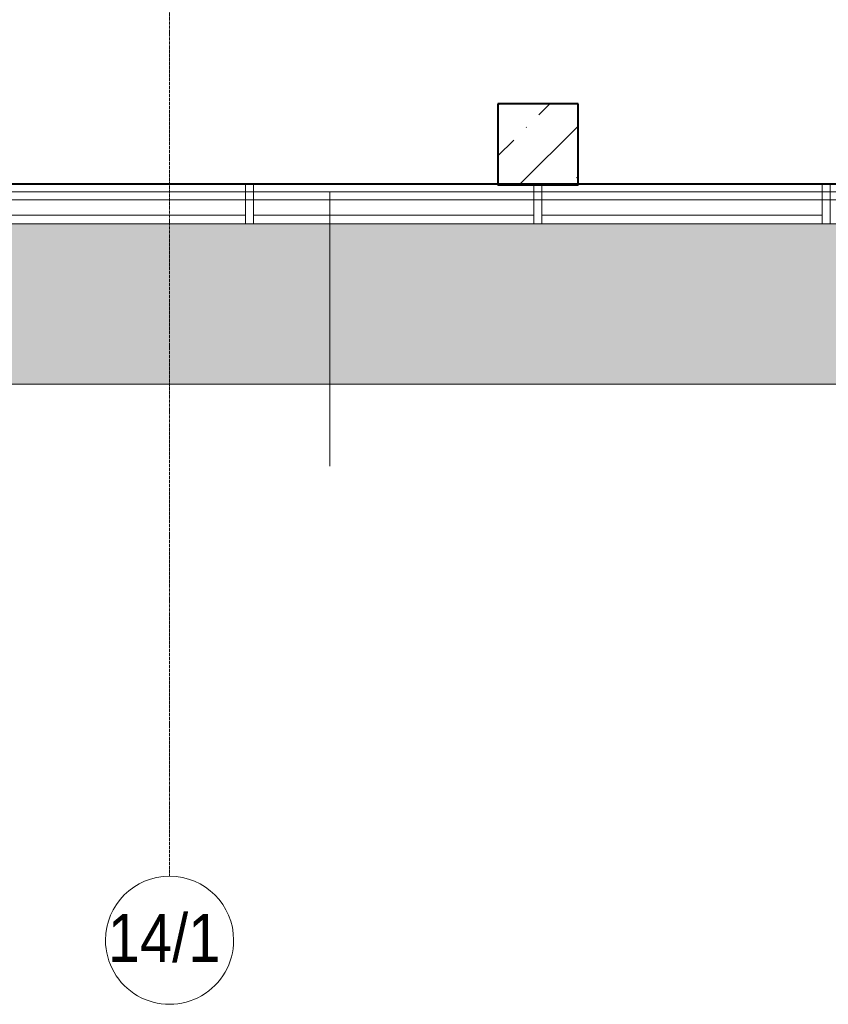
# Model space of a CAD drawing. Header units: millimetres. Extents: x 105028 to 874735, y -568483 to 191941.
# Tile 11 of 135: x 214438 to 219486, y 148888 to 155034. Entities that reach past the tile are written whole.
import ezdxf

# ---------------------------------------------------------------- set-up
doc = ezdxf.new("R2010")
doc.units = ezdxf.units.MM
for name, pattern in [('ADSK_Линия сетки', [25, 20, -2.5, 0, -2.5]), ('ADSK_Штриховая_ш3 п1_5', [4.5, 3, -1.5]), ('Штрих_3_1_5_', [4.5, 3, -1.5])]:
    doc.linetypes.add(name, pattern=pattern)
doc.layers.add('_Разделитель помещений_', color=4, linetype='ADSK_Штриховая_ш3 п1_5', lineweight=40, true_color=0x00ffff)
for name, color, linetype, lineweight in [('Импосты витража', 7, 'Continuous', 18), ('Несущие колонны', 7, 'Continuous', 18), ('Оси', 7, 'Continuous', 9), ('Панели витража', 252, 'Continuous', 5), ('Перекрытия', 7, 'Continuous', 18), ('Стены', 7, 'Continuous', 18), ('Штриховка поверхностей', 7, 'Continuous', 18)]:
    doc.layers.add(name, color=color, linetype=linetype, lineweight=lineweight)
doc.styles.add('CS Standard', font='txt', dxfattribs={"width": 0.9, "height": 300})

# ---------------------------------------------------------------- blocks, each defined once
blk = doc.blocks.new('135_SLK_K2_AR_rvt-1-К2_L01_-1_000__Задание СС')
at = {"layer": 'Штриховка поверхностей', "true_color": 0xd2f9fe}
h = blk.add_hatch(color=7, dxfattribs=at)
h.paths.add_polyline_path([(-12368464.2, 9982960.7), (-12368464.2, 9983960.7), (-12383848.9, 9983960.7), (-12383816.8, 9983600.5), (-12383826.5, 9983599.5), (-12383826.2, 9983595.7), (-12383815.6, 9983595.7), (-12383816.1, 9983595.1), (-12383834, 9983593.4), (-12383836.2, 9983590.1), (-12383835.5, 9983582.6), (-12383837.5, 9983582.6), (-12383838.2, 9983586), (-12383864.2, 9983583.6), (-12383864.2, 9982960.7), (-12377864.2, 9982960.7)])
h.paths.add_polyline_path([(-12383864.2, 9983585.5), (-12383862.4, 9983587.6), (-12383864.2, 9983607.4), (-12383864.2, 9983586)])
h.paths.add_polyline_path([(-12383846.8, 9983587.4), (-12383840, 9983588.1), (-12383838.3, 9983590.7), (-12383841.2, 9983623.2), (-12383847.7, 9983630.2), (-12383847.8, 9983630.5), (-12383850.7, 9983630.2), (-12383854.2, 9983625.1), (-12383861.2, 9983623.5), (-12383863.6, 9983620.9), (-12383860.6, 9983593.9), (-12383857.6, 9983591.3), (-12383850.5, 9983591.3), (-12383847, 9983587.6)])
h.paths.add_polyline_path([(-12383836.7, 9983595), (-12383830.7, 9983596.6), (-12383829.9, 9983597.6), (-12383833.9, 9983630.2), (-12383839.8, 9983629.7), (-12383836.7, 9983595.4)])
h.paths.add_polyline_path([(-12383858.9, 9983877.8), (-12383855, 9983879.5), (-12383858.5, 9983910), (-12383864.2, 9983909.4), (-12383864.2, 9983907.4), (-12383861.6, 9983907.7), (-12383858.9, 9983878.3)])
h.paths.add_polyline_path([(-12383830.7, 9983629.3), (-12383824.8, 9983630.4), (-12383855.6, 9983960.7), (-12383859.4, 9983960.7), (-12383858.5, 9983942.1), (-12383859.2, 9983942), (-12383853.4, 9983878.3), (-12383858.9, 9983877.8), (-12383839.4, 9983663.7), (-12383833.9, 9983664.2), (-12383830.8, 9983630.3)])
h.paths.add_polyline_path([(-12383840, 9983631.5), (-12383833, 9983632.1), (-12383836.7, 9983663.1), (-12383839.3, 9983662.8), (-12383836.7, 9983633.8), (-12383840.2, 9983633.5), (-12383840, 9983632.1)])
h.paths.add_polyline_path([(-12383859.5, 9983647.8), (-12383846.2, 9983649.7), (-12383864.2, 9983847.9), (-12383864.2, 9983699), (-12383859.7, 9983649)])
h.paths.add_polyline_path([(-12383864.2, 9983911.3), (-12383858.5, 9983911.8), (-12383862.9, 9983959), (-12383864.2, 9983958.4), (-12383864.2, 9983911.8)])
at = {"layer": '_Разделитель помещений_', "linetype": 'Штрих_3_1_5_'}
blk.add_line((-12383064.2, 9984210.7), (-12368714.2, 9984210.7), dxfattribs=at)
at = {"layer": 'Перекрытия'}
for p, q in [((-12368714.2, 9984210.7), (-12382964.2, 9984210.7)), ((-12382964.2, 9984210.7), (-12368714.2, 9984210.7)), ((-12383864.2, 9983960.7), (-12368464.2, 9983960.7)), ((-12368464.2, 9983960.7), (-12383864.2, 9983960.7)), ((-12368464.2, 9982960.7), (-12383864.2, 9982960.7)), ((-12383864.2, 9982960.7), (-12368464.2, 9982960.7))]:
    blk.add_line(p, q, dxfattribs=at)
blk = doc.blocks.new('Ось сетки - Диаметр 8 мм-596476-К2_L01_-1_000__Задание СС')
at = {"layer": 'Оси', "lineweight": 20}
for start, end in [(360, 180), (180, 360)]:
    blk.add_arc((0, 0), 4, start, end, dxfattribs=at)
blk = doc.blocks.new('135_SLK_GD_KR_rvt-1-К2_L01_-1_000__Задание СС')
at = {"layer": 'Оси', "color": 8, "linetype": 'ADSK_Линия сетки', "true_color": 0x808080}
blk.add_line((-12381614.2, 10021519.5), (-12381614.2, 9979889.5), dxfattribs=at)
at = {"layer": 'Перекрытия'}
for p, q in [((-12366800.8, 9984160.7), (-12386314.2, 9984160.7)), ((-12385814.2, 9984160.7), (-12380614.2, 9984160.7)), ((-12380614.2, 9984160.7), (-12374414.2, 9984160.7)), ((-12380614.2, 9982449.3), (-12380614.2, 9984160.7)), ((-12380614.2, 9982449.3), (-12380614.2, 9984160.7))]:
    blk.add_line(p, q, dxfattribs=at)
at = {"layer": 'Оси', "color": 8, "lineweight": 5, "true_color": 0x808080, "xscale": 99.99999999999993, "yscale": 99.99999999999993, "zscale": 99.99999999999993, "rotation": 180}
blk.add_blockref('Ось сетки - Диаметр 8 мм-596476-К2_L01_-1_000__Задание СС', (-12381614.2, 9979489.5), dxfattribs=at)
at = {"layer": 'Оси', "insert": (-12381999.9, 9979653.6), "char_height": 300, "width": 909.114, "attachment_point": 1, "style": 'CS Standard'}
blk.add_mtext('14/1', dxfattribs=at)
blk = doc.blocks.new('Бетон-Прямоугольная-Колонна - CLM_1 этаж_В50 F100 W4-500х500-2852801-К2_L01_-1_000__Задание СС')
at = {"layer": 'Несущие колонны', "lineweight": 9}
h = blk.add_hatch(dxfattribs=at)
h.set_pattern_fill('FP_5', color=256, style=0, pattern_type=2)
h.set_pattern_definition([(45, (12379314.2, -9984460.75), (-314.308964, 314.308964), []), (45, (12379628.5, -9984460.75), (-314.308964, 314.308964), [555.625, -111.125, 3.353, -107.772])])
h.paths.add_polyline_path([(250, -250), (250, 250), (-250, 250), (-250, -250)])
at = {"layer": 'Несущие колонны', "lineweight": 40}
for p, q in [((250, 250), (-250, 250)), ((-250, 250), (-250, -250)), ((250, -250), (250, 250)), ((-250, -250), (250, -250))]:
    blk.add_line(p, q, dxfattribs=at)
at = {"layer": 'Несущие колонны'}
for p, q in [((-250, -250), (-250, 250)), ((-250, 250), (250, 250)), ((250, 250), (250, -250)), ((250, -250), (-250, -250))]:
    blk.add_line(p, q, dxfattribs=at)
blk = doc.blocks.new('135_SLK_K1-2-3_KR_rvt-1-К2_L01_-1_000__Задание СС')
at = {"layer": 'Перекрытия'}
for p, q in [((-12369214.2, 9984210.7), (-12386314.2, 9984210.7)), ((-12386314.2, 9984210.7), (-12368714.2, 9984210.7))]:
    blk.add_line(p, q, dxfattribs=at)
at = {"layer": 'Несущие колонны', "lineweight": 18}
blk.add_blockref('Бетон-Прямоугольная-Колонна - CLM_1 этаж_В50 F100 W4-500х500-2852801-К2_L01_-1_000__Задание СС', (-12379314.2, 9984460.7), dxfattribs=at)
blk = doc.blocks.new('Rectangular Mullion - R_InvisibleFrame_50Wx250H-5887964-К2_L01_-1_000__Задание СС')
at = {"layer": 'Импосты витража', "lineweight": 5}
for p, q in [((25, 250), (-25, 250)), ((-25, 250), (-25, 0)), ((25, 0), (25, 250)), ((-25, 0), (25, 0))]:
    blk.add_line(p, q, dxfattribs=at)
blk = doc.blocks.new('Rectangular Mullion - R_InvisibleFrame_50Wx250H-5887965-К2_L01_-1_000__Задание СС')
at = {"layer": 'Импосты витража', "lineweight": 5}
for p, q in [((25, 250), (-25, 250)), ((-25, 250), (-25, 0)), ((25, 0), (25, 250)), ((-25, 0), (25, 0))]:
    blk.add_line(p, q, dxfattribs=at)
blk = doc.blocks.new('Rectangular Mullion - R_StandardFrame_50Wx250H-4645537-К2_L01_-1_000__Задание СС')
at = {"layer": 'Импосты витража', "lineweight": 5}
for p, q in [((-12381114.2, 9984210.7), (-12379314.2, 9984210.7)), ((-12381114.2, 9984210.7), (-12379314.2, 9984210.7)), ((-12379314.2, 9983960.7), (-12381114.2, 9983960.7)), ((-12381114.2, 9983960.7), (-12379314.2, 9983960.7))]:
    blk.add_line(p, q, dxfattribs=at)
blk = doc.blocks.new('Rectangular Mullion - R_StandardFrame_50Wx250H-5366250-К2_L01_-1_000__Задание СС')
at = {"layer": 'Импосты витража', "lineweight": 5}
for p, q in [((-12382939.2, 9983960.7), (-12382939.2, 9984210.7)), ((-12382939.2, 9984210.7), (-12382939.2, 9983960.7)), ((-12382939.2, 9984210.7), (-12381114.2, 9984210.7)), ((-12382939.2, 9984210.7), (-12381114.2, 9984210.7)), ((-12381114.2, 9983960.7), (-12382939.2, 9983960.7)), ((-12382939.2, 9983960.7), (-12381114.2, 9983960.7))]:
    blk.add_line(p, q, dxfattribs=at)
blk = doc.blocks.new('System Panel - A_PAN_Glass_Закаленное-6106380-К2_L01_-1_000__Задание СС')
at = {"layer": 'Панели витража', "lineweight": 5}
for p, q in [((875, 0), (-875, 0)), ((-875, 0), (-875, -55)), ((-875, -55), (-875, 0)), ((-875, 0), (-875, -55)), ((-875, 0), (-875, -55)), ((875, 0), (-875, 0)), ((875, -55), (875, 0)), ((875, 0), (875, -55)), ((875, 0), (875, -55)), ((875, 0), (875, -55)), ((-875, -55), (875, -55)), ((-875, -55), (875, -55))]:
    blk.add_line(p, q, dxfattribs=at)
blk = doc.blocks.new('Rectangular Mullion - R_InvisibleFrame_50Wx250H-6106146-К2_L01_-1_000__Задание СС')
at = {"layer": 'Импосты витража', "lineweight": 5}
for p, q in [((-25, 0), (-25, 250)), ((-25, 250), (25, 250)), ((25, 250), (25, 0)), ((25, 0), (-25, 0))]:
    blk.add_line(p, q, dxfattribs=at)
blk = doc.blocks.new('System Panel - A_PAN_Glass_Закаленное-6106386-К2_L01_-1_000__Задание СС')
at = {"layer": 'Панели витража', "lineweight": 5}
for p, q in [((875, 0), (-875, 0)), ((-875, 0), (-875, -55)), ((-875, -55), (-875, 0)), ((-875, 0), (-875, -55)), ((-875, 0), (-875, -55)), ((-875, 0), (-875, -55)), ((875, 0), (-875, 0)), ((875, -55), (875, 0)), ((875, 0), (875, -55)), ((875, 0), (875, -55)), ((875, 0), (875, -55)), ((875, 0), (875, -55)), ((-875, -55), (875, -55)), ((-875, -55), (875, -55))]:
    blk.add_line(p, q, dxfattribs=at)
blk = doc.blocks.new('System Panel - A_PAN_Glass_Закаленное-6106387-К2_L01_-1_000__Задание СС')
at = {"layer": 'Панели витража', "lineweight": 5}
for p, q in [((875, 0), (-875, 0)), ((-875, 0), (-875, -55)), ((-875, -55), (-875, 0)), ((-875, 0), (-875, -55)), ((-875, 0), (-875, -55)), ((-875, 0), (-875, -55)), ((875, 0), (-875, 0)), ((875, -55), (875, 0)), ((875, 0), (875, -55)), ((875, 0), (875, -55)), ((875, 0), (875, -55)), ((875, 0), (875, -55)), ((-875, -55), (875, -55)), ((-875, -55), (875, -55))]:
    blk.add_line(p, q, dxfattribs=at)
blk = doc.blocks.new('Rectangular Mullion - R_InvisibleFrame_50Wx250H-5146751-К2_L01_-1_000__Задание СС')
at = {"layer": 'Импосты витража', "lineweight": 5}
for p, q in [((-12379289.2, 9983960.7), (-12379289.2, 9984210.7)), ((-12379289.2, 9984210.7), (-12379289.2, 9983960.7)), ((-12377539.2, 9984210.7), (-12379289.2, 9984210.7)), ((-12377539.2, 9984210.7), (-12379289.2, 9984210.7)), ((-12377539.2, 9983960.7), (-12377539.2, 9984210.7)), ((-12377539.2, 9984210.7), (-12377539.2, 9983960.7)), ((-12379289.2, 9983960.7), (-12377539.2, 9983960.7)), ((-12377539.2, 9983960.7), (-12379289.2, 9983960.7))]:
    blk.add_line(p, q, dxfattribs=at)
blk = doc.blocks.new('135_SLK_K2_AR_FCD_rvt-1-К2_L01_-1_000__Задание СС')
at = {"layer": 'Стены', "lineweight": 5}
for p, q in [((-12381139.2, 9984210.7), (-12382889.2, 9984210.7)), ((-12382889.2, 9984210.7), (-12381139.2, 9984210.7)), ((-12381139.2, 9984210.7), (-12381139.2, 9983960.7)), ((-12381139.2, 9983960.7), (-12381139.2, 9984210.7)), ((-12379339.2, 9984210.7), (-12381089.2, 9984210.7)), ((-12381089.2, 9984210.7), (-12379339.2, 9984210.7)), ((-12381089.2, 9983960.7), (-12381089.2, 9984210.7)), ((-12381089.2, 9983960.7), (-12381089.2, 9984210.7)), ((-12379339.2, 9984210.7), (-12379339.2, 9983960.7)), ((-12379339.2, 9983960.7), (-12379339.2, 9984210.7)), ((-12377539.2, 9984210.7), (-12379289.2, 9984210.7)), ((-12379289.2, 9984210.7), (-12377539.2, 9984210.7)), ((-12379289.2, 9983960.7), (-12379289.2, 9984210.7)), ((-12379289.2, 9983960.7), (-12379289.2, 9984210.7)), ((-12377539.2, 9984210.7), (-12377539.2, 9983960.7)), ((-12377539.2, 9983960.7), (-12377539.2, 9984210.7)), ((-12381139.2, 9983960.7), (-12382889.2, 9983960.7)), ((-12382889.2, 9983960.7), (-12381139.2, 9983960.7)), ((-12379339.2, 9983960.7), (-12381089.2, 9983960.7)), ((-12381089.2, 9983960.7), (-12379339.2, 9983960.7)), ((-12377539.2, 9983960.7), (-12379289.2, 9983960.7)), ((-12379289.2, 9983960.7), (-12377539.2, 9983960.7))]:
    blk.add_line(p, q, dxfattribs=at)
at = {"layer": 'Импосты витража', "lineweight": 5}
for name, p in [('Rectangular Mullion - R_StandardFrame_50Wx250H-5366250-К2_L01_-1_000__Задание СС', (0, 0)), ('Rectangular Mullion - R_InvisibleFrame_50Wx250H-5146751-К2_L01_-1_000__Задание СС', (-3600, 0)), ('Rectangular Mullion - R_StandardFrame_50Wx250H-4645537-К2_L01_-1_000__Задание СС', (0, 0)), ('Rectangular Mullion - R_InvisibleFrame_50Wx250H-5146751-К2_L01_-1_000__Задание СС', (-1800, 0)), ('Rectangular Mullion - R_StandardFrame_50Wx250H-4645537-К2_L01_-1_000__Задание СС', (1800, 0)), ('Rectangular Mullion - R_InvisibleFrame_50Wx250H-5146751-К2_L01_-1_000__Задание СС', (0, 0)), ('Rectangular Mullion - R_StandardFrame_50Wx250H-4645537-К2_L01_-1_000__Задание СС', (3600, 0))]:
    blk.add_blockref(name, p, dxfattribs=at)
at = {"layer": 'Импосты витража', "lineweight": 5, "extrusion": (0, 0, -1)}
for name, p in [('Rectangular Mullion - R_InvisibleFrame_50Wx250H-5887964-К2_L01_-1_000__Задание СС', (12381114.2, 9983960.7)), ('Rectangular Mullion - R_InvisibleFrame_50Wx250H-6106146-К2_L01_-1_000__Задание СС', (12381114.2, 9983960.7)), ('Rectangular Mullion - R_InvisibleFrame_50Wx250H-5887964-К2_L01_-1_000__Задание СС', (12379314.2, 9983960.7)), ('Rectangular Mullion - R_InvisibleFrame_50Wx250H-6106146-К2_L01_-1_000__Задание СС', (12379314.2, 9983960.7)), ('Rectangular Mullion - R_InvisibleFrame_50Wx250H-5887965-К2_L01_-1_000__Задание СС', (12377514.2, 9983960.7)), ('Rectangular Mullion - R_InvisibleFrame_50Wx250H-6106146-К2_L01_-1_000__Задание СС', (12377514.2, 9983960.7))]:
    blk.add_blockref(name, p, dxfattribs=at)
at = {"layer": 'Панели витража', "lineweight": 5, "rotation": 180}
for name, p in [('System Panel - A_PAN_Glass_Закаленное-6106387-К2_L01_-1_000__Задание СС', (-12382014.2, 9983960.7)), ('System Panel - A_PAN_Glass_Закаленное-6106386-К2_L01_-1_000__Задание СС', (-12380214.2, 9983960.7)), ('System Panel - A_PAN_Glass_Закаленное-6106380-К2_L01_-1_000__Задание СС', (-12378414.2, 9983960.7))]:
    blk.add_blockref(name, p, dxfattribs=at)
blk = doc.blocks.new('135_SLK_GD_AR_rvt-1-К2_L01_-1_000__Задание СС')
at = {"layer": 'Перекрытия'}
for p, q in [((-12386414.2, 9984210.7), (-12368714.2, 9984210.7)), ((-12368714.2, 9984210.7), (-12386414.2, 9984210.7)), ((-12386414.2, 9984110.7), (-12366800.8, 9984110.7)), ((-12386414.2, 9984110.7), (-12366800.8, 9984110.7))]:
    blk.add_line(p, q, dxfattribs=at)
at = {"layer": 'Стены'}
for p, q in [((-12375989.2, 9984210.7), (-12386414.2, 9984210.7)), ((-12386314.2, 9984210.7), (-12368614.1, 9984210.7)), ((-12379564.2, 9984210.7), (-12379064.1, 9984210.7)), ((-12379064.1, 9984210.7), (-12379564.2, 9984210.7)), ((-12379564.2, 9984200.7), (-12379564.2, 9984210.7)), ((-12379564.2, 9984210.7), (-12379564.2, 9984200.7)), ((-12379564.2, 9984200.7), (-12379064.1, 9984200.7)), ((-12379064.1, 9984200.7), (-12379564.2, 9984200.7)), ((-12379064.1, 9984210.7), (-12379064.1, 9984200.7)), ((-12379064.1, 9984210.7), (-12379064.1, 9984200.7)), ((-12386414.2, 9984110.7), (-12375989.2, 9984110.7)), ((-12368614.1, 9984110.7), (-12386414.2, 9984110.7))]:
    blk.add_line(p, q, dxfattribs=at)

msp = doc.modelspace()

# ---------------------------------------------------------------- block references
at = {"lineweight": 5}
for name in ['135_SLK_GD_KR_rvt-1-К2_L01_-1_000__Задание СС', '135_SLK_GD_AR_rvt-1-К2_L01_-1_000__Задание СС', '135_SLK_K2_AR_FCD_rvt-1-К2_L01_-1_000__Задание СС', '135_SLK_K2_AR_rvt-1-К2_L01_-1_000__Задание СС', '135_SLK_K1-2-3_KR_rvt-1-К2_L01_-1_000__Задание СС']:
    msp.add_blockref(name, (12596988, -9830201.6), dxfattribs=at)

doc.saveas('drawing.dxf')
